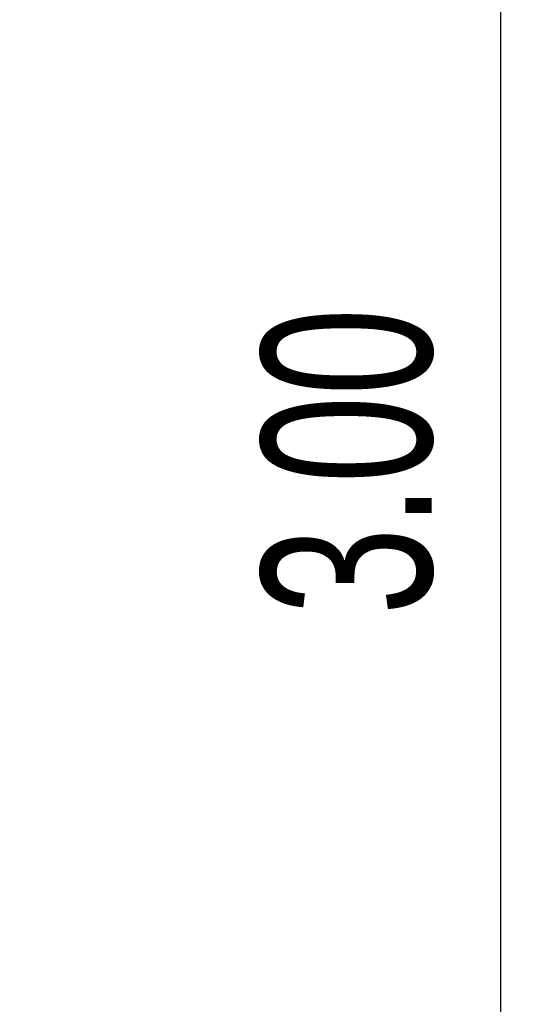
# Model space of a CAD drawing. Header units: millimetres. Extents: x -211955 to 157391, y -241491 to 94238.
# Tile 86 of 138: x -1306 to -580, y -46525 to -45078. Entities that reach past the tile are written whole.
import ezdxf

# ---------------------------------------------------------------- set-up
doc = ezdxf.new("R2010")
doc.units = ezdxf.units.MM
doc.header["$PDMODE"] = 65
doc.layers.add('XR$3$SITUACE - BOURÁNÍ_1', color=7, linetype='Continuous', lineweight=25)
doc.layers.add('XR$4$SITUACE - BOURÁNÍ - KOTY_1', color=7, linetype='Continuous', lineweight=25)
doc.styles.add('ARIALNARROW', font='ARIALN.TTF')
doc.dimstyles.new('DIMSTYLE_4', dxfattribs={"dimtxt": 250, "dimasz": 300, "dimexe": 0, "dimexo": 0, "dimgap": 125, "dimtad": 2, "dimlfac": 0.001, "dimrnd": 0.05, "dimzin": 4, "dimdsep": 46, "dimtxsty": 'ARIALNARROW', "dimblk1": 'ALL_ML_STRICH', "dimblk2": 'ALL_ML_STRICH', "dimsah": 1, "dimcen": 0, "dimclrd": 6, "dimclre": 6, "dimclrt": 6, "dimadec": 0, "dimazin": 0, "dimtfac": 1, "dimtdec": 0, "dimtix": 1, "dimtmove": 2, "dimatfit": 3, "dimfxl": 0, "dimtzin": 0, "dimlwd": 0, "dimlwe": 18, "dimarcsym": 0})

# ---------------------------------------------------------------- blocks, each defined once
blk = doc.blocks.new('VZOR_0')
at = {"layer": 'XR$3$SITUACE - BOURÁNÍ_1', "color": 204, "linetype": 'Continuous', "lineweight": 13}
for p, q in [((-1300, -45080), (-1300, -45080)), ((-1224.6, -45084.6), (-1224.6, -45084.6)), ((-1156.6, -45087.8), (-1156.6, -45087.8)), ((-1130.2, -45090), (-1130.2, -45090)), ((-1100, -45080), (-1100, -45080)), ((-1024.6, -45084.6), (-1024.6, -45084.6)), ((-956.6, -45087.8), (-956.6, -45087.8)), ((-930.2, -45090), (-930.2, -45090)), ((-900, -45080), (-900, -45080)), ((-824.6, -45084.6), (-824.6, -45084.6)), ((-756.6, -45087.8), (-756.6, -45087.8)), ((-730.2, -45090), (-730.2, -45090)), ((-700, -45080), (-700, -45080)), ((-624.6, -45084.6), (-624.6, -45084.6)), ((-1293, -45107), (-1293, -45107)), ((-1257.2, -45111.8), (-1257.2, -45111.8)), ((-1171.2, -45110.4), (-1171.2, -45110.4)), ((-1093, -45107), (-1093, -45107)), ((-1057.2, -45111.8), (-1057.2, -45111.8)), ((-971.2, -45110.4), (-971.2, -45110.4)), ((-893, -45107), (-893, -45107)), ((-857.2, -45111.8), (-857.2, -45111.8)), ((-771.2, -45110.4), (-771.2, -45110.4)), ((-693, -45107), (-693, -45107)), ((-657.2, -45111.8), (-657.2, -45111.8)), ((-1213, -45129.6), (-1213, -45129.6)), ((-1131.2, -45119.8), (-1131.2, -45119.8)), ((-1013, -45129.6), (-1013, -45129.6)), ((-931.2, -45119.8), (-931.2, -45119.8)), ((-813, -45129.6), (-813, -45129.6)), ((-731.2, -45119.8), (-731.2, -45119.8)), ((-613, -45129.6), (-613, -45129.6)), ((-1180, -45140), (-1180, -45140)), ((-980, -45140), (-980, -45140)), ((-780, -45140), (-780, -45140)), ((-580, -45140), (-580, -45140)), ((-1294.6, -45148.4), (-1294.6, -45148.4)), ((-1260.2, -45151.8), (-1260.2, -45151.8)), ((-1228, -45158.6), (-1228, -45158.6)), ((-1140, -45160), (-1140, -45160)), ((-1094.6, -45148.4), (-1094.6, -45148.4)), ((-1060.2, -45151.8), (-1060.2, -45151.8)), ((-1028, -45158.6), (-1028, -45158.6)), ((-940, -45160), (-940, -45160)), ((-894.6, -45148.4), (-894.6, -45148.4)), ((-860.2, -45151.8), (-860.2, -45151.8)), ((-828, -45158.6), (-828, -45158.6)), ((-740, -45160), (-740, -45160)), ((-694.6, -45148.4), (-694.6, -45148.4)), ((-660.2, -45151.8), (-660.2, -45151.8)), ((-628, -45158.6), (-628, -45158.6)), ((-1251.2, -45184.8), (-1251.2, -45184.8)), ((-1178.2, -45186), (-1178.2, -45186)), ((-1109.8, -45180.8), (-1109.8, -45180.8)), ((-1051.2, -45184.8), (-1051.2, -45184.8)), ((-978.2, -45186), (-978.2, -45186)), ((-909.8, -45180.8), (-909.8, -45180.8)), ((-851.2, -45184.8), (-851.2, -45184.8)), ((-778.2, -45186), (-778.2, -45186)), ((-709.8, -45180.8), (-709.8, -45180.8)), ((-651.2, -45184.8), (-651.2, -45184.8)), ((-1272, -45208.4), (-1272, -45208.4)), ((-1223.8, -45217.2), (-1223.8, -45217.2)), ((-1160.4, -45215.6), (-1160.4, -45215.6)), ((-1072, -45208.4), (-1072, -45208.4)), ((-1023.8, -45217.2), (-1023.8, -45217.2)), ((-960.4, -45215.6), (-960.4, -45215.6)), ((-872, -45208.4), (-872, -45208.4)), ((-823.8, -45217.2), (-823.8, -45217.2)), ((-760.4, -45215.6), (-760.4, -45215.6)), ((-672, -45208.4), (-672, -45208.4)), ((-623.8, -45217.2), (-623.8, -45217.2)), ((-1302.6, -45225.8), (-1302.6, -45225.8)), ((-1102.6, -45225.8), (-1102.6, -45225.8)), ((-902.6, -45225.8), (-902.6, -45225.8)), ((-702.6, -45225.8), (-702.6, -45225.8)), ((-1260, -45240), (-1260, -45240)), ((-1180, -45240), (-1180, -45240)), ((-1060, -45240), (-1060, -45240)), ((-980, -45240), (-980, -45240)), ((-860, -45240), (-860, -45240)), ((-780, -45240), (-780, -45240)), ((-660, -45240), (-660, -45240)), ((-580, -45240), (-580, -45240)), ((-1293.2, -45253), (-1293.2, -45253)), ((-1143.2, -45252.4), (-1143.2, -45252.4)), ((-1093.2, -45253), (-1093.2, -45253)), ((-943.2, -45252.4), (-943.2, -45252.4)), ((-893.2, -45253), (-893.2, -45253)), ((-743.2, -45252.4), (-743.2, -45252.4)), ((-693.2, -45253), (-693.2, -45253)), ((-1258.2, -45276.4), (-1258.2, -45276.4)), ((-1179.4, -45268), (-1179.4, -45268)), ((-1058.2, -45276.4), (-1058.2, -45276.4)), ((-979.4, -45268), (-979.4, -45268)), ((-858.2, -45276.4), (-858.2, -45276.4)), ((-779.4, -45268), (-779.4, -45268)), ((-658.2, -45276.4), (-658.2, -45276.4)), ((-1300, -45280), (-1300, -45280)), ((-1224.6, -45284.6), (-1224.6, -45284.6)), ((-1156.6, -45287.8), (-1156.6, -45287.8)), ((-1130.2, -45290), (-1130.2, -45290)), ((-1100, -45280), (-1100, -45280)), ((-1024.6, -45284.6), (-1024.6, -45284.6)), ((-956.6, -45287.8), (-956.6, -45287.8)), ((-930.2, -45290), (-930.2, -45290)), ((-900, -45280), (-900, -45280)), ((-824.6, -45284.6), (-824.6, -45284.6)), ((-756.6, -45287.8), (-756.6, -45287.8)), ((-730.2, -45290), (-730.2, -45290)), ((-700, -45280), (-700, -45280)), ((-624.6, -45284.6), (-624.6, -45284.6)), ((-1293, -45307), (-1293, -45307)), ((-1093, -45307), (-1093, -45307)), ((-893, -45307), (-893, -45307)), ((-693, -45307), (-693, -45307)), ((-1257.2, -45311.8), (-1257.2, -45311.8)), ((-1171.2, -45310.4), (-1171.2, -45310.4)), ((-1131.2, -45319.8), (-1131.2, -45319.8)), ((-1057.2, -45311.8), (-1057.2, -45311.8)), ((-971.2, -45310.4), (-971.2, -45310.4)), ((-931.2, -45319.8), (-931.2, -45319.8)), ((-857.2, -45311.8), (-857.2, -45311.8)), ((-771.2, -45310.4), (-771.2, -45310.4)), ((-731.2, -45319.8), (-731.2, -45319.8)), ((-657.2, -45311.8), (-657.2, -45311.8)), ((-1213, -45329.6), (-1213, -45329.6)), ((-1013, -45329.6), (-1013, -45329.6)), ((-813, -45329.6), (-813, -45329.6)), ((-613, -45329.6), (-613, -45329.6)), ((-1294.6, -45348.4), (-1294.6, -45348.4)), ((-1180, -45340), (-1180, -45340)), ((-1094.6, -45348.4), (-1094.6, -45348.4)), ((-980, -45340), (-980, -45340)), ((-894.6, -45348.4), (-894.6, -45348.4)), ((-780, -45340), (-780, -45340)), ((-694.6, -45348.4), (-694.6, -45348.4)), ((-580, -45340), (-580, -45340)), ((-1260.2, -45351.8), (-1260.2, -45351.8)), ((-1228, -45358.6), (-1228, -45358.6)), ((-1140, -45360), (-1140, -45360)), ((-1060.2, -45351.8), (-1060.2, -45351.8)), ((-1028, -45358.6), (-1028, -45358.6)), ((-940, -45360), (-940, -45360)), ((-860.2, -45351.8), (-860.2, -45351.8)), ((-828, -45358.6), (-828, -45358.6)), ((-740, -45360), (-740, -45360)), ((-660.2, -45351.8), (-660.2, -45351.8)), ((-628, -45358.6), (-628, -45358.6)), ((-1251.2, -45384.8), (-1251.2, -45384.8)), ((-1178.2, -45386), (-1178.2, -45386)), ((-1109.8, -45380.8), (-1109.8, -45380.8)), ((-1051.2, -45384.8), (-1051.2, -45384.8)), ((-978.2, -45386), (-978.2, -45386)), ((-909.8, -45380.8), (-909.8, -45380.8)), ((-851.2, -45384.8), (-851.2, -45384.8)), ((-778.2, -45386), (-778.2, -45386)), ((-709.8, -45380.8), (-709.8, -45380.8)), ((-651.2, -45384.8), (-651.2, -45384.8)), ((-1272, -45408.4), (-1272, -45408.4)), ((-1072, -45408.4), (-1072, -45408.4)), ((-872, -45408.4), (-872, -45408.4)), ((-672, -45408.4), (-672, -45408.4)), ((-1223.8, -45417.2), (-1223.8, -45417.2)), ((-1160.4, -45415.6), (-1160.4, -45415.6)), ((-1023.8, -45417.2), (-1023.8, -45417.2)), ((-960.4, -45415.6), (-960.4, -45415.6)), ((-823.8, -45417.2), (-823.8, -45417.2)), ((-760.4, -45415.6), (-760.4, -45415.6)), ((-623.8, -45417.2), (-623.8, -45417.2)), ((-1302.6, -45425.8), (-1302.6, -45425.8)), ((-1102.6, -45425.8), (-1102.6, -45425.8)), ((-902.6, -45425.8), (-902.6, -45425.8)), ((-702.6, -45425.8), (-702.6, -45425.8)), ((-1260, -45440), (-1260, -45440)), ((-1180, -45440), (-1180, -45440)), ((-1060, -45440), (-1060, -45440)), ((-980, -45440), (-980, -45440)), ((-860, -45440), (-860, -45440)), ((-780, -45440), (-780, -45440)), ((-660, -45440), (-660, -45440)), ((-580, -45440), (-580, -45440)), ((-1293.2, -45453), (-1293.2, -45453)), ((-1143.2, -45452.4), (-1143.2, -45452.4)), ((-1093.2, -45453), (-1093.2, -45453)), ((-943.2, -45452.4), (-943.2, -45452.4)), ((-893.2, -45453), (-893.2, -45453)), ((-743.2, -45452.4), (-743.2, -45452.4)), ((-693.2, -45453), (-693.2, -45453)), ((-1300, -45480), (-1300, -45480)), ((-1258.2, -45476.4), (-1258.2, -45476.4)), ((-1179.4, -45468), (-1179.4, -45468)), ((-1100, -45480), (-1100, -45480)), ((-1058.2, -45476.4), (-1058.2, -45476.4)), ((-979.4, -45468), (-979.4, -45468)), ((-900, -45480), (-900, -45480)), ((-858.2, -45476.4), (-858.2, -45476.4)), ((-779.4, -45468), (-779.4, -45468)), ((-700, -45480), (-700, -45480)), ((-658.2, -45476.4), (-658.2, -45476.4)), ((-1224.6, -45484.6), (-1224.6, -45484.6)), ((-1156.6, -45487.8), (-1156.6, -45487.8)), ((-1130.2, -45490), (-1130.2, -45490)), ((-1024.6, -45484.6), (-1024.6, -45484.6)), ((-956.6, -45487.8), (-956.6, -45487.8)), ((-930.2, -45490), (-930.2, -45490)), ((-824.6, -45484.6), (-824.6, -45484.6)), ((-756.6, -45487.8), (-756.6, -45487.8)), ((-730.2, -45490), (-730.2, -45490)), ((-624.6, -45484.6), (-624.6, -45484.6)), ((-1293, -45507), (-1293, -45507)), ((-1093, -45507), (-1093, -45507)), ((-893, -45507), (-893, -45507)), ((-693, -45507), (-693, -45507)), ((-1257.2, -45511.8), (-1257.2, -45511.8)), ((-1171.2, -45510.4), (-1171.2, -45510.4)), ((-1131.2, -45519.8), (-1131.2, -45519.8)), ((-1057.2, -45511.8), (-1057.2, -45511.8)), ((-971.2, -45510.4), (-971.2, -45510.4)), ((-931.2, -45519.8), (-931.2, -45519.8)), ((-857.2, -45511.8), (-857.2, -45511.8)), ((-771.2, -45510.4), (-771.2, -45510.4)), ((-731.2, -45519.8), (-731.2, -45519.8)), ((-657.2, -45511.8), (-657.2, -45511.8)), ((-1213, -45529.6), (-1213, -45529.6)), ((-1013, -45529.6), (-1013, -45529.6)), ((-813, -45529.6), (-813, -45529.6)), ((-613, -45529.6), (-613, -45529.6)), ((-1294.6, -45548.4), (-1294.6, -45548.4)), ((-1260.2, -45551.8), (-1260.2, -45551.8)), ((-1180, -45540), (-1180, -45540)), ((-1094.6, -45548.4), (-1094.6, -45548.4)), ((-1060.2, -45551.8), (-1060.2, -45551.8)), ((-980, -45540), (-980, -45540)), ((-894.6, -45548.4), (-894.6, -45548.4)), ((-860.2, -45551.8), (-860.2, -45551.8)), ((-780, -45540), (-780, -45540)), ((-694.6, -45548.4), (-694.6, -45548.4)), ((-660.2, -45551.8), (-660.2, -45551.8)), ((-580, -45540), (-580, -45540)), ((-1228, -45558.6), (-1228, -45558.6)), ((-1140, -45560), (-1140, -45560)), ((-1028, -45558.6), (-1028, -45558.6)), ((-940, -45560), (-940, -45560)), ((-828, -45558.6), (-828, -45558.6)), ((-740, -45560), (-740, -45560)), ((-628, -45558.6), (-628, -45558.6)), ((-1109.8, -45580.8), (-1109.8, -45580.8)), ((-909.8, -45580.8), (-909.8, -45580.8)), ((-709.8, -45580.8), (-709.8, -45580.8)), ((-1251.2, -45584.8), (-1251.2, -45584.8)), ((-1178.2, -45586), (-1178.2, -45586)), ((-1051.2, -45584.8), (-1051.2, -45584.8)), ((-978.2, -45586), (-978.2, -45586)), ((-851.2, -45584.8), (-851.2, -45584.8)), ((-778.2, -45586), (-778.2, -45586)), ((-651.2, -45584.8), (-651.2, -45584.8)), ((-1272, -45608.4), (-1272, -45608.4)), ((-1072, -45608.4), (-1072, -45608.4)), ((-872, -45608.4), (-872, -45608.4)), ((-672, -45608.4), (-672, -45608.4)), ((-1223.8, -45617.2), (-1223.8, -45617.2)), ((-1160.4, -45615.6), (-1160.4, -45615.6)), ((-1023.8, -45617.2), (-1023.8, -45617.2)), ((-960.4, -45615.6), (-960.4, -45615.6)), ((-823.8, -45617.2), (-823.8, -45617.2)), ((-760.4, -45615.6), (-760.4, -45615.6)), ((-623.8, -45617.2), (-623.8, -45617.2)), ((-1302.6, -45625.8), (-1302.6, -45625.8)), ((-1260, -45640), (-1260, -45640)), ((-1180, -45640), (-1180, -45640)), ((-1102.6, -45625.8), (-1102.6, -45625.8)), ((-1060, -45640), (-1060, -45640)), ((-980, -45640), (-980, -45640)), ((-902.6, -45625.8), (-902.6, -45625.8)), ((-860, -45640), (-860, -45640)), ((-780, -45640), (-780, -45640)), ((-702.6, -45625.8), (-702.6, -45625.8)), ((-660, -45640), (-660, -45640)), ((-580, -45640), (-580, -45640)), ((-1293.2, -45653), (-1293.2, -45653)), ((-1143.2, -45652.4), (-1143.2, -45652.4)), ((-1093.2, -45653), (-1093.2, -45653)), ((-943.2, -45652.4), (-943.2, -45652.4)), ((-893.2, -45653), (-893.2, -45653)), ((-743.2, -45652.4), (-743.2, -45652.4)), ((-693.2, -45653), (-693.2, -45653)), ((-1179.4, -45668), (-1179.4, -45668)), ((-979.4, -45668), (-979.4, -45668)), ((-779.4, -45668), (-779.4, -45668)), ((-1300, -45680), (-1300, -45680)), ((-1258.2, -45676.4), (-1258.2, -45676.4)), ((-1100, -45680), (-1100, -45680)), ((-1058.2, -45676.4), (-1058.2, -45676.4)), ((-900, -45680), (-900, -45680)), ((-858.2, -45676.4), (-858.2, -45676.4)), ((-700, -45680), (-700, -45680)), ((-658.2, -45676.4), (-658.2, -45676.4)), ((-1224.6, -45684.6), (-1224.6, -45684.6)), ((-1156.6, -45687.8), (-1156.6, -45687.8)), ((-1130.2, -45690), (-1130.2, -45690)), ((-1024.6, -45684.6), (-1024.6, -45684.6)), ((-956.6, -45687.8), (-956.6, -45687.8)), ((-930.2, -45690), (-930.2, -45690)), ((-824.6, -45684.6), (-824.6, -45684.6)), ((-756.6, -45687.8), (-756.6, -45687.8)), ((-730.2, -45690), (-730.2, -45690)), ((-624.6, -45684.6), (-624.6, -45684.6)), ((-1293, -45707), (-1293, -45707)), ((-1257.2, -45711.8), (-1257.2, -45711.8)), ((-1171.2, -45710.4), (-1171.2, -45710.4)), ((-1093, -45707), (-1093, -45707)), ((-1057.2, -45711.8), (-1057.2, -45711.8)), ((-971.2, -45710.4), (-971.2, -45710.4)), ((-893, -45707), (-893, -45707)), ((-857.2, -45711.8), (-857.2, -45711.8)), ((-771.2, -45710.4), (-771.2, -45710.4)), ((-693, -45707), (-693, -45707)), ((-657.2, -45711.8), (-657.2, -45711.8)), ((-1131.2, -45719.8), (-1131.2, -45719.8)), ((-931.2, -45719.8), (-931.2, -45719.8)), ((-731.2, -45719.8), (-731.2, -45719.8)), ((-1213, -45729.6), (-1213, -45729.6)), ((-1180, -45740), (-1180, -45740)), ((-1013, -45729.6), (-1013, -45729.6)), ((-980, -45740), (-980, -45740)), ((-813, -45729.6), (-813, -45729.6)), ((-780, -45740), (-780, -45740)), ((-613, -45729.6), (-613, -45729.6)), ((-580, -45740), (-580, -45740)), ((-1294.6, -45748.4), (-1294.6, -45748.4)), ((-1260.2, -45751.8), (-1260.2, -45751.8)), ((-1094.6, -45748.4), (-1094.6, -45748.4)), ((-1060.2, -45751.8), (-1060.2, -45751.8)), ((-894.6, -45748.4), (-894.6, -45748.4)), ((-860.2, -45751.8), (-860.2, -45751.8)), ((-694.6, -45748.4), (-694.6, -45748.4)), ((-660.2, -45751.8), (-660.2, -45751.8)), ((-1228, -45758.6), (-1228, -45758.6)), ((-1140, -45760), (-1140, -45760)), ((-1028, -45758.6), (-1028, -45758.6)), ((-940, -45760), (-940, -45760)), ((-828, -45758.6), (-828, -45758.6)), ((-740, -45760), (-740, -45760)), ((-628, -45758.6), (-628, -45758.6)), ((-1109.8, -45780.8), (-1109.8, -45780.8)), ((-909.8, -45780.8), (-909.8, -45780.8)), ((-709.8, -45780.8), (-709.8, -45780.8)), ((-1251.2, -45784.8), (-1251.2, -45784.8)), ((-1178.2, -45786), (-1178.2, -45786)), ((-1051.2, -45784.8), (-1051.2, -45784.8)), ((-978.2, -45786), (-978.2, -45786)), ((-851.2, -45784.8), (-851.2, -45784.8)), ((-778.2, -45786), (-778.2, -45786)), ((-651.2, -45784.8), (-651.2, -45784.8)), ((-1272, -45808.4), (-1272, -45808.4)), ((-1072, -45808.4), (-1072, -45808.4)), ((-872, -45808.4), (-872, -45808.4)), ((-672, -45808.4), (-672, -45808.4)), ((-1302.6, -45825.8), (-1302.6, -45825.8)), ((-1223.8, -45817.2), (-1223.8, -45817.2)), ((-1160.4, -45815.6), (-1160.4, -45815.6)), ((-1102.6, -45825.8), (-1102.6, -45825.8)), ((-1023.8, -45817.2), (-1023.8, -45817.2)), ((-960.4, -45815.6), (-960.4, -45815.6)), ((-902.6, -45825.8), (-902.6, -45825.8)), ((-823.8, -45817.2), (-823.8, -45817.2)), ((-760.4, -45815.6), (-760.4, -45815.6)), ((-702.6, -45825.8), (-702.6, -45825.8)), ((-623.8, -45817.2), (-623.8, -45817.2)), ((-1260, -45840), (-1260, -45840)), ((-1180, -45840), (-1180, -45840)), ((-1060, -45840), (-1060, -45840)), ((-980, -45840), (-980, -45840)), ((-860, -45840), (-860, -45840)), ((-780, -45840), (-780, -45840)), ((-660, -45840), (-660, -45840)), ((-580, -45840), (-580, -45840)), ((-1293.2, -45853), (-1293.2, -45853)), ((-1143.2, -45852.4), (-1143.2, -45852.4)), ((-1093.2, -45853), (-1093.2, -45853)), ((-943.2, -45852.4), (-943.2, -45852.4)), ((-893.2, -45853), (-893.2, -45853)), ((-743.2, -45852.4), (-743.2, -45852.4)), ((-693.2, -45853), (-693.2, -45853)), ((-1179.4, -45868), (-1179.4, -45868)), ((-979.4, -45868), (-979.4, -45868)), ((-779.4, -45868), (-779.4, -45868)), ((-1300, -45880), (-1300, -45880)), ((-1258.2, -45876.4), (-1258.2, -45876.4)), ((-1224.6, -45884.6), (-1224.6, -45884.6)), ((-1100, -45880), (-1100, -45880)), ((-1058.2, -45876.4), (-1058.2, -45876.4)), ((-1024.6, -45884.6), (-1024.6, -45884.6)), ((-900, -45880), (-900, -45880)), ((-858.2, -45876.4), (-858.2, -45876.4)), ((-824.6, -45884.6), (-824.6, -45884.6)), ((-700, -45880), (-700, -45880)), ((-658.2, -45876.4), (-658.2, -45876.4)), ((-624.6, -45884.6), (-624.6, -45884.6)), ((-1156.6, -45887.8), (-1156.6, -45887.8)), ((-1130.2, -45890), (-1130.2, -45890)), ((-956.6, -45887.8), (-956.6, -45887.8)), ((-930.2, -45890), (-930.2, -45890)), ((-756.6, -45887.8), (-756.6, -45887.8)), ((-730.2, -45890), (-730.2, -45890)), ((-1293, -45907), (-1293, -45907)), ((-1257.2, -45911.8), (-1257.2, -45911.8)), ((-1171.2, -45910.4), (-1171.2, -45910.4)), ((-1093, -45907), (-1093, -45907)), ((-1057.2, -45911.8), (-1057.2, -45911.8)), ((-971.2, -45910.4), (-971.2, -45910.4)), ((-893, -45907), (-893, -45907)), ((-857.2, -45911.8), (-857.2, -45911.8)), ((-771.2, -45910.4), (-771.2, -45910.4)), ((-693, -45907), (-693, -45907)), ((-657.2, -45911.8), (-657.2, -45911.8)), ((-1131.2, -45919.8), (-1131.2, -45919.8)), ((-931.2, -45919.8), (-931.2, -45919.8)), ((-731.2, -45919.8), (-731.2, -45919.8)), ((-1213, -45929.6), (-1213, -45929.6)), ((-1180, -45940), (-1180, -45940)), ((-1013, -45929.6), (-1013, -45929.6)), ((-980, -45940), (-980, -45940)), ((-813, -45929.6), (-813, -45929.6)), ((-780, -45940), (-780, -45940)), ((-613, -45929.6), (-613, -45929.6)), ((-580, -45940), (-580, -45940)), ((-1294.6, -45948.4), (-1294.6, -45948.4)), ((-1260.2, -45951.8), (-1260.2, -45951.8)), ((-1094.6, -45948.4), (-1094.6, -45948.4)), ((-1060.2, -45951.8), (-1060.2, -45951.8)), ((-894.6, -45948.4), (-894.6, -45948.4)), ((-860.2, -45951.8), (-860.2, -45951.8)), ((-694.6, -45948.4), (-694.6, -45948.4)), ((-660.2, -45951.8), (-660.2, -45951.8)), ((-1228, -45958.6), (-1228, -45958.6)), ((-1140, -45960), (-1140, -45960)), ((-1028, -45958.6), (-1028, -45958.6)), ((-940, -45960), (-940, -45960)), ((-828, -45958.6), (-828, -45958.6)), ((-740, -45960), (-740, -45960)), ((-628, -45958.6), (-628, -45958.6)), ((-1251.2, -45984.8), (-1251.2, -45984.8)), ((-1178.2, -45986), (-1178.2, -45986)), ((-1109.8, -45980.8), (-1109.8, -45980.8)), ((-1051.2, -45984.8), (-1051.2, -45984.8)), ((-978.2, -45986), (-978.2, -45986)), ((-909.8, -45980.8), (-909.8, -45980.8)), ((-851.2, -45984.8), (-851.2, -45984.8)), ((-778.2, -45986), (-778.2, -45986)), ((-709.8, -45980.8), (-709.8, -45980.8)), ((-651.2, -45984.8), (-651.2, -45984.8)), ((-1272, -46008.4), (-1272, -46008.4)), ((-1160.4, -46015.6), (-1160.4, -46015.6)), ((-1072, -46008.4), (-1072, -46008.4)), ((-960.4, -46015.6), (-960.4, -46015.6)), ((-872, -46008.4), (-872, -46008.4)), ((-760.4, -46015.6), (-760.4, -46015.6)), ((-672, -46008.4), (-672, -46008.4)), ((-1302.6, -46025.8), (-1302.6, -46025.8)), ((-1223.8, -46017.2), (-1223.8, -46017.2)), ((-1102.6, -46025.8), (-1102.6, -46025.8)), ((-1023.8, -46017.2), (-1023.8, -46017.2)), ((-902.6, -46025.8), (-902.6, -46025.8)), ((-823.8, -46017.2), (-823.8, -46017.2)), ((-702.6, -46025.8), (-702.6, -46025.8)), ((-623.8, -46017.2), (-623.8, -46017.2)), ((-1260, -46040), (-1260, -46040)), ((-1180, -46040), (-1180, -46040)), ((-1060, -46040), (-1060, -46040)), ((-980, -46040), (-980, -46040)), ((-860, -46040), (-860, -46040)), ((-780, -46040), (-780, -46040)), ((-660, -46040), (-660, -46040)), ((-580, -46040), (-580, -46040)), ((-1293.2, -46053), (-1293.2, -46053)), ((-1143.2, -46052.4), (-1143.2, -46052.4)), ((-1093.2, -46053), (-1093.2, -46053)), ((-943.2, -46052.4), (-943.2, -46052.4)), ((-893.2, -46053), (-893.2, -46053)), ((-743.2, -46052.4), (-743.2, -46052.4)), ((-693.2, -46053), (-693.2, -46053)), ((-1179.4, -46068), (-1179.4, -46068)), ((-979.4, -46068), (-979.4, -46068)), ((-779.4, -46068), (-779.4, -46068)), ((-1300, -46080), (-1300, -46080)), ((-1258.2, -46076.4), (-1258.2, -46076.4)), ((-1224.6, -46084.6), (-1224.6, -46084.6)), ((-1156.6, -46087.8), (-1156.6, -46087.8)), ((-1100, -46080), (-1100, -46080)), ((-1058.2, -46076.4), (-1058.2, -46076.4)), ((-1024.6, -46084.6), (-1024.6, -46084.6)), ((-956.6, -46087.8), (-956.6, -46087.8)), ((-900, -46080), (-900, -46080)), ((-858.2, -46076.4), (-858.2, -46076.4)), ((-824.6, -46084.6), (-824.6, -46084.6)), ((-756.6, -46087.8), (-756.6, -46087.8)), ((-700, -46080), (-700, -46080)), ((-658.2, -46076.4), (-658.2, -46076.4)), ((-624.6, -46084.6), (-624.6, -46084.6)), ((-1130.2, -46090), (-1130.2, -46090)), ((-930.2, -46090), (-930.2, -46090)), ((-730.2, -46090), (-730.2, -46090)), ((-1293, -46107), (-1293, -46107)), ((-1257.2, -46111.8), (-1257.2, -46111.8)), ((-1171.2, -46110.4), (-1171.2, -46110.4)), ((-1093, -46107), (-1093, -46107)), ((-1057.2, -46111.8), (-1057.2, -46111.8)), ((-971.2, -46110.4), (-971.2, -46110.4)), ((-893, -46107), (-893, -46107)), ((-857.2, -46111.8), (-857.2, -46111.8)), ((-771.2, -46110.4), (-771.2, -46110.4)), ((-693, -46107), (-693, -46107)), ((-657.2, -46111.8), (-657.2, -46111.8)), ((-1213, -46129.6), (-1213, -46129.6)), ((-1131.2, -46119.8), (-1131.2, -46119.8)), ((-1013, -46129.6), (-1013, -46129.6)), ((-931.2, -46119.8), (-931.2, -46119.8)), ((-813, -46129.6), (-813, -46129.6)), ((-731.2, -46119.8), (-731.2, -46119.8)), ((-613, -46129.6), (-613, -46129.6)), ((-1180, -46140), (-1180, -46140)), ((-980, -46140), (-980, -46140)), ((-780, -46140), (-780, -46140)), ((-580, -46140), (-580, -46140)), ((-1294.6, -46148.4), (-1294.6, -46148.4)), ((-1260.2, -46151.8), (-1260.2, -46151.8)), ((-1228, -46158.6), (-1228, -46158.6)), ((-1140, -46160), (-1140, -46160)), ((-1094.6, -46148.4), (-1094.6, -46148.4)), ((-1060.2, -46151.8), (-1060.2, -46151.8)), ((-1028, -46158.6), (-1028, -46158.6)), ((-940, -46160), (-940, -46160)), ((-894.6, -46148.4), (-894.6, -46148.4)), ((-860.2, -46151.8), (-860.2, -46151.8)), ((-828, -46158.6), (-828, -46158.6)), ((-740, -46160), (-740, -46160)), ((-694.6, -46148.4), (-694.6, -46148.4)), ((-660.2, -46151.8), (-660.2, -46151.8)), ((-628, -46158.6), (-628, -46158.6)), ((-1251.2, -46184.8), (-1251.2, -46184.8)), ((-1178.2, -46186), (-1178.2, -46186)), ((-1109.8, -46180.8), (-1109.8, -46180.8)), ((-1051.2, -46184.8), (-1051.2, -46184.8)), ((-978.2, -46186), (-978.2, -46186)), ((-909.8, -46180.8), (-909.8, -46180.8)), ((-851.2, -46184.8), (-851.2, -46184.8)), ((-778.2, -46186), (-778.2, -46186)), ((-709.8, -46180.8), (-709.8, -46180.8)), ((-651.2, -46184.8), (-651.2, -46184.8)), ((-1272, -46208.4), (-1272, -46208.4)), ((-1223.8, -46217.2), (-1223.8, -46217.2)), ((-1160.4, -46215.6), (-1160.4, -46215.6)), ((-1072, -46208.4), (-1072, -46208.4)), ((-1023.8, -46217.2), (-1023.8, -46217.2)), ((-960.4, -46215.6), (-960.4, -46215.6)), ((-872, -46208.4), (-872, -46208.4)), ((-823.8, -46217.2), (-823.8, -46217.2)), ((-760.4, -46215.6), (-760.4, -46215.6)), ((-672, -46208.4), (-672, -46208.4)), ((-623.8, -46217.2), (-623.8, -46217.2)), ((-1302.6, -46225.8), (-1302.6, -46225.8)), ((-1102.6, -46225.8), (-1102.6, -46225.8)), ((-902.6, -46225.8), (-902.6, -46225.8)), ((-702.6, -46225.8), (-702.6, -46225.8)), ((-1260, -46240), (-1260, -46240)), ((-1180, -46240), (-1180, -46240)), ((-1060, -46240), (-1060, -46240)), ((-980, -46240), (-980, -46240)), ((-860, -46240), (-860, -46240)), ((-780, -46240), (-780, -46240)), ((-660, -46240), (-660, -46240)), ((-580, -46240), (-580, -46240)), ((-1293.2, -46253), (-1293.2, -46253)), ((-1143.2, -46252.4), (-1143.2, -46252.4)), ((-1093.2, -46253), (-1093.2, -46253)), ((-943.2, -46252.4), (-943.2, -46252.4)), ((-893.2, -46253), (-893.2, -46253)), ((-743.2, -46252.4), (-743.2, -46252.4)), ((-693.2, -46253), (-693.2, -46253)), ((-1258.2, -46276.4), (-1258.2, -46276.4)), ((-1179.4, -46268), (-1179.4, -46268)), ((-1058.2, -46276.4), (-1058.2, -46276.4)), ((-979.4, -46268), (-979.4, -46268)), ((-858.2, -46276.4), (-858.2, -46276.4)), ((-779.4, -46268), (-779.4, -46268)), ((-658.2, -46276.4), (-658.2, -46276.4)), ((-1300, -46280), (-1300, -46280)), ((-1224.6, -46284.6), (-1224.6, -46284.6)), ((-1156.6, -46287.8), (-1156.6, -46287.8)), ((-1130.2, -46290), (-1130.2, -46290)), ((-1100, -46280), (-1100, -46280)), ((-1024.6, -46284.6), (-1024.6, -46284.6)), ((-956.6, -46287.8), (-956.6, -46287.8)), ((-930.2, -46290), (-930.2, -46290)), ((-900, -46280), (-900, -46280)), ((-824.6, -46284.6), (-824.6, -46284.6)), ((-756.6, -46287.8), (-756.6, -46287.8)), ((-730.2, -46290), (-730.2, -46290)), ((-700, -46280), (-700, -46280)), ((-624.6, -46284.6), (-624.6, -46284.6)), ((-1293, -46307), (-1293, -46307)), ((-1257.2, -46311.8), (-1257.2, -46311.8)), ((-1171.2, -46310.4), (-1171.2, -46310.4)), ((-1131.2, -46319.8), (-1131.2, -46319.8)), ((-1093, -46307), (-1093, -46307)), ((-1057.2, -46311.8), (-1057.2, -46311.8)), ((-971.2, -46310.4), (-971.2, -46310.4)), ((-931.2, -46319.8), (-931.2, -46319.8)), ((-893, -46307), (-893, -46307)), ((-857.2, -46311.8), (-857.2, -46311.8)), ((-771.2, -46310.4), (-771.2, -46310.4)), ((-731.2, -46319.8), (-731.2, -46319.8)), ((-693, -46307), (-693, -46307)), ((-657.2, -46311.8), (-657.2, -46311.8)), ((-1213, -46329.6), (-1213, -46329.6)), ((-1013, -46329.6), (-1013, -46329.6)), ((-813, -46329.6), (-813, -46329.6)), ((-613, -46329.6), (-613, -46329.6)), ((-1294.6, -46348.4), (-1294.6, -46348.4)), ((-1180, -46340), (-1180, -46340)), ((-1094.6, -46348.4), (-1094.6, -46348.4)), ((-980, -46340), (-980, -46340)), ((-894.6, -46348.4), (-894.6, -46348.4)), ((-780, -46340), (-780, -46340)), ((-694.6, -46348.4), (-694.6, -46348.4)), ((-580, -46340), (-580, -46340)), ((-1260.2, -46351.8), (-1260.2, -46351.8)), ((-1228, -46358.6), (-1228, -46358.6)), ((-1140, -46360), (-1140, -46360)), ((-1060.2, -46351.8), (-1060.2, -46351.8)), ((-1028, -46358.6), (-1028, -46358.6)), ((-940, -46360), (-940, -46360)), ((-860.2, -46351.8), (-860.2, -46351.8)), ((-828, -46358.6), (-828, -46358.6)), ((-740, -46360), (-740, -46360)), ((-660.2, -46351.8), (-660.2, -46351.8)), ((-628, -46358.6), (-628, -46358.6)), ((-1251.2, -46384.8), (-1251.2, -46384.8)), ((-1178.2, -46386), (-1178.2, -46386)), ((-1109.8, -46380.8), (-1109.8, -46380.8)), ((-1051.2, -46384.8), (-1051.2, -46384.8)), ((-978.2, -46386), (-978.2, -46386)), ((-909.8, -46380.8), (-909.8, -46380.8)), ((-851.2, -46384.8), (-851.2, -46384.8)), ((-778.2, -46386), (-778.2, -46386)), ((-709.8, -46380.8), (-709.8, -46380.8)), ((-651.2, -46384.8), (-651.2, -46384.8)), ((-1272, -46408.4), (-1272, -46408.4)), ((-1223.8, -46417.2), (-1223.8, -46417.2)), ((-1160.4, -46415.6), (-1160.4, -46415.6)), ((-1072, -46408.4), (-1072, -46408.4)), ((-1023.8, -46417.2), (-1023.8, -46417.2)), ((-960.4, -46415.6), (-960.4, -46415.6)), ((-872, -46408.4), (-872, -46408.4)), ((-823.8, -46417.2), (-823.8, -46417.2)), ((-760.4, -46415.6), (-760.4, -46415.6)), ((-672, -46408.4), (-672, -46408.4)), ((-623.8, -46417.2), (-623.8, -46417.2)), ((-1302.6, -46425.8), (-1302.6, -46425.8)), ((-1102.6, -46425.8), (-1102.6, -46425.8)), ((-902.6, -46425.8), (-902.6, -46425.8)), ((-702.6, -46425.8), (-702.6, -46425.8)), ((-1260, -46440), (-1260, -46440)), ((-1180, -46440), (-1180, -46440)), ((-1060, -46440), (-1060, -46440)), ((-980, -46440), (-980, -46440)), ((-860, -46440), (-860, -46440)), ((-780, -46440), (-780, -46440)), ((-660, -46440), (-660, -46440)), ((-580, -46440), (-580, -46440)), ((-1293.2, -46453), (-1293.2, -46453)), ((-1143.2, -46452.4), (-1143.2, -46452.4)), ((-1093.2, -46453), (-1093.2, -46453)), ((-943.2, -46452.4), (-943.2, -46452.4)), ((-893.2, -46453), (-893.2, -46453)), ((-743.2, -46452.4), (-743.2, -46452.4)), ((-693.2, -46453), (-693.2, -46453)), ((-1258.2, -46476.4), (-1258.2, -46476.4)), ((-1179.4, -46468), (-1179.4, -46468)), ((-1058.2, -46476.4), (-1058.2, -46476.4)), ((-979.4, -46468), (-979.4, -46468)), ((-858.2, -46476.4), (-858.2, -46476.4)), ((-779.4, -46468), (-779.4, -46468)), ((-658.2, -46476.4), (-658.2, -46476.4)), ((-1300, -46480), (-1300, -46480)), ((-1224.6, -46484.6), (-1224.6, -46484.6)), ((-1156.6, -46487.8), (-1156.6, -46487.8)), ((-1130.2, -46490), (-1130.2, -46490)), ((-1100, -46480), (-1100, -46480)), ((-1024.6, -46484.6), (-1024.6, -46484.6)), ((-956.6, -46487.8), (-956.6, -46487.8)), ((-930.2, -46490), (-930.2, -46490)), ((-900, -46480), (-900, -46480)), ((-824.6, -46484.6), (-824.6, -46484.6)), ((-756.6, -46487.8), (-756.6, -46487.8)), ((-730.2, -46490), (-730.2, -46490)), ((-700, -46480), (-700, -46480)), ((-624.6, -46484.6), (-624.6, -46484.6)), ((-1293, -46507), (-1293, -46507)), ((-1093, -46507), (-1093, -46507)), ((-893, -46507), (-893, -46507)), ((-693, -46507), (-693, -46507)), ((-1257.2, -46511.8), (-1257.2, -46511.8)), ((-1171.2, -46510.4), (-1171.2, -46510.4)), ((-1131.2, -46519.8), (-1131.2, -46519.8)), ((-1057.2, -46511.8), (-1057.2, -46511.8)), ((-971.2, -46510.4), (-971.2, -46510.4)), ((-931.2, -46519.8), (-931.2, -46519.8)), ((-857.2, -46511.8), (-857.2, -46511.8)), ((-771.2, -46510.4), (-771.2, -46510.4)), ((-731.2, -46519.8), (-731.2, -46519.8)), ((-657.2, -46511.8), (-657.2, -46511.8))]:
    blk.add_line(p, q, dxfattribs=at)
blk = doc.blocks.new('ALL_ML_STRICH')
at = {"color": 0, "linetype": 'ByBlock', "lineweight": -2}
for p, q in [((0, -0.5), (0, 0.5)), ((-0.3, -0.3), (0.3, 0.3)), ((-1, 0), (0.5, 0))]:
    blk.add_line(p, q, dxfattribs=at)
blk = doc.blocks.new('*D24')
at = {"layer": 'DEFPOINTS', "color": 6, "linetype": 'Continuous', "lineweight": 18}
for p in [(-3382.8, -40830.5), (337, -44273.9), (-3382.8, -46076.7)]:
    blk.add_point(p, dxfattribs=at)
at = {"layer": 'XR$4$SITUACE - BOURÁNÍ - KOTY_1', "color": 6, "linetype": 'Continuous', "lineweight": -2}
for p, q in [((-3382.8, -42837.3), (-3382.8, -40830.5)), ((-3382.8, -40830.5), (337, -40830.5)), ((337, -42881.1), (337, -40830.5))]:
    blk.add_line(p, q, dxfattribs=at)
at = {"layer": 'XR$4$SITUACE - BOURÁNÍ - KOTY_1', "color": 6, "linetype": 'Continuous', "lineweight": 18, "xscale": 300, "yscale": 300, "zscale": 300, "rotation": 180}
blk.add_blockref('ALL_ML_STRICH', (-3382.8, -40830.5), dxfattribs=at)
at = {"layer": 'XR$4$SITUACE - BOURÁNÍ - KOTY_1', "color": 6, "linetype": 'Continuous', "lineweight": 18, "xscale": 300, "yscale": 300, "zscale": 300}
blk.add_blockref('ALL_ML_STRICH', (337, -40830.5), dxfattribs=at)
at = {"layer": 'XR$4$SITUACE - BOURÁNÍ - KOTY_1', "color": 6, "linetype": 'Continuous', "lineweight": 18, "insert": (-1478.9, -40605.5), "char_height": 250, "width": 811.429, "attachment_point": 5, "style": 'ARIALNARROW'}
blk.add_mtext('\\W0.81;\\A1;{3.70}', dxfattribs=at)
blk = doc.blocks.new('*D30')
at = {"layer": 'DEFPOINTS', "color": 6, "linetype": 'Continuous', "lineweight": 18}
for p in [(337, -44273.9), (-599.3, -47268.2), (373, -47268.2)]:
    blk.add_point(p, dxfattribs=at)
at = {"layer": 'XR$4$SITUACE - BOURÁNÍ - KOTY_1', "color": 6, "linetype": 'Continuous', "lineweight": -2}
for p, q in [((-187.6, -44273.9), (-599.3, -44273.9)), ((-599.3, -47268.2), (-599.3, -44273.9)), ((-599.3, -47268.2), (-599.3, -47268.2))]:
    blk.add_line(p, q, dxfattribs=at)
at = {"layer": 'XR$4$SITUACE - BOURÁNÍ - KOTY_1', "color": 6, "linetype": 'Continuous', "lineweight": 18, "xscale": 300, "yscale": 300, "zscale": 300}
for p, rotation in [((-599.3, -44273.9), 90), ((-599.3, -47268.2), 270)]:
    blk.add_blockref('ALL_ML_STRICH', p, dxfattribs=dict(at, rotation=rotation))
at = {"layer": 'XR$4$SITUACE - BOURÁNÍ - KOTY_1', "color": 6, "linetype": 'Continuous', "lineweight": 18, "insert": (-824.3, -45727), "char_height": 250, "width": 811.429, "attachment_point": 5, "rotation": 90, "style": 'ARIALNARROW'}
blk.add_mtext('\\W0.81;\\A1;{3.00}', dxfattribs=at)

msp = doc.modelspace()

# ---------------------------------------------------------------- block references
at = {"layer": 'XR$3$SITUACE - BOURÁNÍ_1', "color": 204, "linetype": 'Continuous', "lineweight": 13}
msp.add_blockref('VZOR_0', (0, 0), dxfattribs=at)

# ---------------------------------------------------------------- dimensions: what is measured, and where the dimension line sits
at = {"layer": 'XR$4$SITUACE - BOURÁNÍ - KOTY_1', "color": 6, "linetype": 'Continuous', "lineweight": 18}
dim = msp.add_linear_dim(base=(337.017, -40830.484), p1=(-3382.849, -42837.292), p2=(337.017, -42881.145), dimstyle='DIMSTYLE_4', override={"dimpost": '<>', "dimclrd": 6, "dimclre": 6, "dimclrt": 6, "dimlwd": 0, "dimlwe": 18}, dxfattribs=at)
dim.commit()
dim.dimension.update_dxf_attribs({"geometry": '*D24', "text_midpoint": (-1478.916, -40605.484), "dimtype": 160})
dim = msp.add_linear_dim(base=(-599.319, -44273.892), p1=(-599.319, -47268.193), p2=(-187.631, -44273.892), angle=90, dimstyle='DIMSTYLE_4', override={"dimpost": '<>', "dimclrd": 6, "dimclre": 6, "dimclrt": 6, "dimlwd": 0, "dimlwe": 18}, dxfattribs=at)
dim.commit()
dim.dimension.update_dxf_attribs({"geometry": '*D30', "text_midpoint": (-824.319, -45727.042), "dimtype": 160})

doc.saveas('drawing.dxf')
